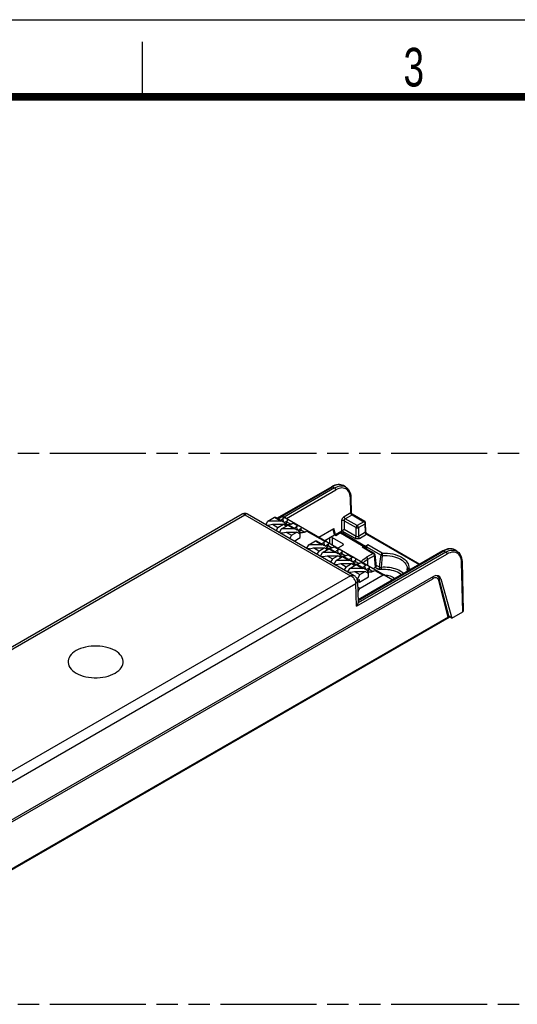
# Model space of a CAD drawing. Header units: millimetres. Extents: x 0 to 210, y 0 to 297.
# Tile 22 of 23: x 94 to 139, y 208 to 297. Entities that reach past the tile are written whole.
import ezdxf

# ---------------------------------------------------------------- set-up
doc = ezdxf.new("R2010")
doc.units = ezdxf.units.MM
doc.header["$LTSCALE"] = 19.36
doc.linetypes.add('PHANTOM', pattern=[0.8, 0.45, -0.05, 0.1, -0.05, 0.1, -0.05])
doc.layers.get('0').update_dxf_attribs({"linetype": 'CONTINUOUS'})
doc.layers.add('DEFAULT_3', color=7, linetype='PHANTOM')
doc.styles.add('TEXTSTYLE_2', font='txt', dxfattribs={"width": 0.75})

msp = doc.modelspace()

# ---------------------------------------------------------------- linework, layer by layer
at = {"color": 2, "linetype": 'Continuous'}
for p, q in [((0, 297), (210, 297)), ((105, 290), (105, 295))]:
    msp.add_line(p, q, dxfattribs=at)
at = {"color": 7, "linetype": 'Continuous'}
for p, q in [((122.172, 254.6361), (117.228, 251.7818)), ((122.3196, 254.7126), (122.172, 254.6361)), ((123.4309, 254.6216), (123.2422, 254.7305)), ((123.9044, 253.6665), (123.9471, 252.2555)), ((114.0335, 252.1462), (77.2908, 230.933)), ((124.2205, 246.5536), (114.5336, 252.1462)), ((117.3145, 251.7318), (117.6423, 251.9211)), ((117.7673, 251.9335), (127.7194, 246.1877)), ((123.9493, 252.2342), (123.9471, 252.2559)), ((123.9856, 252.16), (123.969, 252.1823)), ((125.1677, 251.4691), (124.0216, 252.1308)), ((116.1928, 251.1882), (116.3745, 251.5157)), ((116.2498, 251.1553), (116.4529, 251.1553)), ((116.3035, 251.1243), (116.7988, 251.2271)), ((116.3745, 251.5157), (116.9731, 251.8613)), ((117.5716, 251.5157), (116.3745, 251.5157)), ((116.7988, 251.2271), (117.7837, 251.2271)), ((116.7988, 251.2271), (117.2913, 250.9428)), ((117.0731, 251.8712), (117.8107, 251.4454)), ((117.2913, 250.9428), (117.7837, 251.2271)), ((117.612, 250.8013), (118.2105, 251.1469)), ((117.8544, 251.7986), (117.7332, 251.7286)), ((117.9837, 251.0976), (117.7837, 251.2271)), ((118.1724, 251.5535), (117.8887, 251.3898)), ((117.8946, 251.1553), (118.0544, 251.1553)), ((117.9837, 251.0976), (118.0691, 251.1469)), ((118.0544, 251.1553), (117.9878, 251.2755)), ((118.0184, 251.2202), (118.1395, 251.4299)), ((118.0996, 251.1627), (118.048, 251.167)), ((118.0691, 251.1469), (118.0544, 251.1553)), ((118.0691, 251.0652), (118.0691, 251.1469)), ((118.1395, 251.4299), (118.4867, 251.2294)), ((118.1724, 251.5535), (118.1802, 251.6464)), ((118.1802, 251.6464), (118.1842, 251.6927)), ((118.3105, 251.1568), (119.0481, 250.7309)), ((118.5464, 251.2591), (118.6676, 251.3291)), ((119.0919, 251.0842), (118.9706, 251.0142)), ((123.0834, 250.6329), (123.0825, 251.5484)), ((125.2662, 250.5638), (125.2426, 251.3438)), ((117.2913, 250.9428), (117.123, 250.6512)), ((117.4303, 250.4738), (117.612, 250.8013)), ((117.4873, 250.4409), (117.6903, 250.4409)), ((117.5409, 250.4099), (118.0362, 250.5127)), ((118.809, 250.8013), (117.612, 250.8013)), ((118.0362, 250.5127), (119.0212, 250.5127)), ((118.0362, 250.5127), (118.5287, 250.2283)), ((118.5287, 250.2283), (118.3604, 249.9368)), ((118.5287, 250.2283), (119.0212, 250.5127)), ((119.2212, 250.3832), (119.0212, 250.5127)), ((119.4099, 250.8391), (119.1262, 250.6753)), ((119.132, 250.4409), (119.2919, 250.4409)), ((119.2212, 250.3832), (119.3065, 250.4325)), ((119.2919, 250.4409), (119.2252, 250.561)), ((119.2559, 250.5058), (119.377, 250.7155)), ((119.337, 250.4483), (119.2854, 250.4525)), ((119.3065, 250.4325), (119.2919, 250.4409)), ((119.3065, 250.0242), (119.3065, 250.4325)), ((119.377, 250.7155), (119.7241, 250.515)), ((119.4099, 250.8391), (119.4176, 250.9314)), ((119.4176, 250.9314), (119.4217, 250.9783)), ((119.7838, 250.5447), (119.905, 250.6147)), ((121.0121, 250.0601), (122.3513, 250.8334)), ((121.5316, 249.7602), (122.4307, 250.2793)), ((122.4305, 250.2792), (122.2867, 250.7961)), ((122.5027, 250.2977), (122.3513, 250.8334)), ((122.4305, 250.2792), (122.5416, 250.2154)), ((122.4984, 250.2402), (122.813, 250.4218)), ((122.5027, 250.2977), (123.0834, 250.6329)), ((122.5027, 250.2977), (122.5155, 250.25)), ((122.8482, 250.4379), (122.813, 250.4218)), ((122.956, 250.4476), (122.9548, 250.5587)), ((122.9548, 250.5587), (125.231, 249.2445)), ((125.024, 249.2242), (122.9587, 250.4144)), ((123.0337, 250.4218), (122.9991, 250.4377)), ((123.0337, 250.4218), (125.0982, 249.2299)), ((123.0838, 250.6332), (124.2636, 249.9521)), ((125.2673, 250.5498), (125.2662, 250.5638)), ((130.149, 247.5904), (125.407, 250.3282)), ((118.7578, 249.7074), (119.3065, 250.0242)), ((119.9051, 249.045), (120.0869, 249.3725)), ((120.0869, 249.3725), (120.6854, 249.718)), ((121.2839, 249.3725), (120.0869, 249.3725)), ((120.7854, 249.7279), (121.523, 249.3021)), ((121.5668, 249.6553), (121.4455, 249.5853)), ((121.8848, 249.4103), (121.6011, 249.2465)), ((121.7308, 249.0769), (121.8518, 249.2866)), ((121.8518, 249.2866), (122.199, 249.0862)), ((121.8848, 249.4103), (121.8925, 249.5026)), ((121.8925, 249.5026), (121.8966, 249.5495)), ((122.2116, 250.0303), (123.2039, 249.4574)), ((123.2039, 249.3349), (122.7361, 249.0648)), ((125.0239, 249.2241), (124.9288, 249.1692)), ((125.0829, 249.2358), (125.0982, 249.2299)), ((125.441, 249.3657), (125.231, 249.2445)), ((125.231, 249.2445), (125.2393, 249.0407)), ((120.1652, 249.0121), (119.9622, 249.0121)), ((120.0158, 248.9811), (120.5111, 249.0838)), ((120.5111, 249.0838), (121.4961, 249.0838)), ((121.0036, 248.7995), (120.5111, 249.0838)), ((121.0036, 248.7995), (120.8353, 248.508)), ((121.0036, 248.7995), (121.4961, 249.0838)), ((121.1426, 248.3306), (121.3243, 248.6581)), ((121.2533, 248.2667), (121.7486, 248.3694)), ((121.3243, 248.6581), (121.9228, 249.0036)), ((122.5214, 248.6581), (121.3243, 248.6581)), ((121.6961, 248.9543), (121.4961, 249.0838)), ((121.7668, 249.0121), (121.6069, 249.0121)), ((121.6961, 248.9543), (121.7814, 249.0036)), ((121.7668, 249.0121), (121.7001, 249.1322)), ((121.7486, 248.3694), (122.7335, 248.3694)), ((121.7486, 248.3694), (122.241, 248.0851)), ((121.8119, 249.0195), (121.7603, 249.0237)), ((121.7814, 249.0036), (121.7668, 249.0121)), ((121.7814, 249.0036), (121.7814, 248.922)), ((122.0228, 249.0135), (122.7604, 248.5877)), ((122.241, 248.0851), (122.7335, 248.3694)), ((122.2587, 249.1159), (122.3799, 249.1859)), ((122.8042, 248.9409), (122.683, 248.8709)), ((122.9335, 248.2399), (122.7335, 248.3694)), ((123.1222, 248.6959), (122.8385, 248.5321)), ((123.0042, 248.2976), (122.9375, 248.4178)), ((122.9682, 248.3625), (123.0893, 248.5722)), ((123.0893, 248.5722), (123.4365, 248.3717)), ((123.1222, 248.6959), (123.13, 248.7887)), ((123.13, 248.7887), (123.134, 248.8351)), ((123.4961, 248.4014), (123.6174, 248.4714)), ((132.2624, 248.8106), (124.5559, 244.3613)), ((125.0049, 249.176), (126.0129, 248.5941)), ((125.1319, 249.1586), (125.1332, 249.102)), ((125.3388, 249.191), (125.3301, 248.9883)), ((126.0871, 248.4795), (126.1967, 247.4109)), ((132.41, 248.8871), (132.2624, 248.8106)), ((133.5192, 248.7972), (133.3306, 248.9061)), ((121.1996, 248.2976), (121.4027, 248.2976)), ((122.241, 248.0851), (122.0727, 247.7936)), ((122.38, 247.6161), (122.5617, 247.9436)), ((122.437, 247.5832), (122.6401, 247.5832)), ((122.4907, 247.5522), (122.986, 247.655)), ((122.5617, 247.9436), (123.1603, 248.2892)), ((123.7588, 247.9436), (122.5617, 247.9436)), ((122.8443, 248.2976), (123.0042, 248.2976)), ((122.9335, 248.2399), (123.0189, 248.2892)), ((122.986, 247.655), (123.9709, 247.655)), ((122.986, 247.655), (123.4785, 247.3707)), ((123.0493, 248.305), (122.9978, 248.3093)), ((123.0189, 248.2892), (123.0042, 248.2976)), ((123.0189, 248.2075), (123.0189, 248.2892)), ((123.2603, 248.2991), (123.9979, 247.8733)), ((123.4785, 247.3707), (123.9709, 247.655)), ((123.7992, 247.2292), (124.3977, 247.5748)), ((124.0416, 248.2265), (123.9204, 248.1565)), ((124.1709, 247.5255), (123.9709, 247.655)), ((124.3596, 247.9814), (124.076, 247.8176)), ((124.0818, 247.5832), (124.2416, 247.5832)), ((124.1709, 247.5255), (124.2563, 247.5748)), ((124.2416, 247.5832), (124.175, 247.7034)), ((124.2057, 247.6481), (124.3267, 247.8578)), ((124.2868, 247.5906), (124.2352, 247.5949)), ((124.2563, 247.5748), (124.2416, 247.5832)), ((124.2563, 247.4931), (124.2563, 247.5748)), ((124.3267, 247.8578), (124.6739, 247.6573)), ((124.3596, 247.9814), (124.3673, 248.0737)), ((124.3673, 248.0737), (124.3714, 248.1206)), ((124.4977, 247.5847), (125.2353, 247.1588)), ((124.7336, 247.687), (124.8548, 247.757)), ((125.2791, 247.5121), (125.1579, 247.4421)), ((133.9881, 247.8442), (134.1042, 243.3363)), ((123.4785, 247.3707), (123.3102, 247.0791)), ((123.6175, 246.9017), (123.7992, 247.2292)), ((123.6745, 246.8688), (123.8775, 246.8688)), ((123.7282, 246.8378), (124.2235, 246.9405)), ((124.9962, 247.2292), (123.7992, 247.2292)), ((124.2235, 246.9405), (125.2084, 246.9406)), ((124.2235, 246.9405), (124.7159, 246.6562)), ((124.7159, 246.6562), (124.5038, 246.2888)), ((124.7159, 246.6562), (125.2084, 246.9406)), ((126.8347, 246.6139), (124.7468, 245.4085)), ((125.4084, 246.8111), (125.2084, 246.9406)), ((125.5971, 247.267), (125.3134, 247.1032)), ((125.3192, 246.8688), (125.4791, 246.8688)), ((125.4084, 246.8111), (125.4937, 246.8603)), ((125.4791, 246.8688), (125.4124, 246.9889)), ((125.4431, 246.9337), (125.5642, 247.1434)), ((125.5242, 246.8762), (125.4726, 246.8804)), ((125.4937, 246.8603), (125.4791, 246.8688)), ((125.4937, 246.4521), (125.4937, 246.8603)), ((125.5642, 247.1434), (125.9113, 246.9429)), ((125.5971, 247.267), (125.6048, 247.3593)), ((125.6048, 247.3593), (125.6089, 247.4062)), ((125.9345, 247.2182), (126.1527, 247.3442)), ((125.971, 246.9726), (126.0923, 247.0426)), ((126.9557, 246.6286), (126.9779, 246.6287)), ((129.0125, 247.0991), (129.0076, 246.9315)), ((129.0184, 247.1691), (129.0187, 247.1801)), ((131.3887, 246.4835), (80.6299, 217.178)), ((124.5038, 246.2888), (124.4454, 246.3225)), ((124.5038, 246.2888), (124.5038, 246.2072)), ((124.5117, 246.0774), (124.5623, 244.1127)), ((124.5131, 246.0793), (124.6806, 245.9826)), ((124.5603, 246.1599), (124.5745, 246.1663)), ((124.5745, 246.1663), (124.6806, 246.2276)), ((124.6806, 245.9826), (125.4937, 246.4521)), ((124.6806, 245.9826), (124.6806, 246.2276)), ((131.8061, 246.4913), (131.8554, 246.4252)), ((131.8554, 246.4252), (131.896, 246.3472)), ((131.896, 246.3472), (131.9263, 246.2579)), ((132.8312, 242.7848), (131.9263, 246.2579)), ((132.0781, 246.2689), (133.0704, 242.7023)), ((124.5807, 245.1783), (124.5389, 245.0218)), ((124.5623, 244.1127), (124.5624, 244.1098)), ((133.0704, 242.7023), (134.0603, 243.2738)), ((132.8297, 242.7832), (79.0957, 211.76)), ((132.7891, 242.7936), (132.7371, 242.8125)), ((133.0704, 242.7023), (132.8142, 242.8502)), ((132.8312, 242.7847), (132.8307, 242.7837))]:
    msp.add_line(p, q, dxfattribs=at)
at = {"color": 9, "linetype": 'Continuous'}
for p, q in [((117.2719, 251.7564), (122.247, 254.6287)), ((122.247, 254.6287), (122.4241, 254.5264)), ((122.4241, 254.5264), (117.8501, 251.8856)), ((118.0604, 251.7643), (122.5303, 254.3449)), ((123.8606, 253.6027), (123.8471, 253.7671)), ((123.9009, 252.2658), (123.8606, 253.6027)), ((77.6414, 230.9321), (114.2835, 252.0873)), ((114.2835, 252.0873), (123.87, 246.5527)), ((117.6423, 251.9211), (117.8544, 251.7986)), ((123.9009, 252.2658), (123.2909, 251.9136)), ((123.397, 251.7321), (124.0107, 252.0864)), ((123.9021, 252.2469), (123.9009, 252.2658)), ((123.9527, 252.1367), (123.9425, 252.1499)), ((124.0107, 252.0864), (125.0927, 251.4617)), ((116.9731, 251.8613), (117.5716, 251.5157)), ((117.8374, 251.4277), (117.7332, 251.7286)), ((118.2105, 251.1469), (118.809, 250.8013)), ((118.6676, 251.3291), (119.0919, 251.0842)), ((119.0749, 250.7133), (118.9706, 251.0142)), ((123.2946, 251.5484), (123.2946, 250.7548)), ((123.2946, 251.5484), (124.3729, 250.9258)), ((124.479, 251.1074), (123.397, 251.7321)), ((125.0927, 251.4617), (124.479, 251.1074)), ((124.585, 250.9258), (125.1987, 251.2801)), ((125.1677, 251.4691), (125.1676, 251.4692)), ((125.1964, 251.3051), (125.1987, 251.2801)), ((125.2223, 250.5002), (125.1987, 251.2801)), ((119.905, 250.6147), (121.5668, 249.6553)), ((122.5423, 250.2148), (122.888, 250.4144)), ((124.3729, 250.1323), (123.2946, 250.7548)), ((124.3729, 250.1323), (124.3729, 250.9258)), ((124.585, 250.9258), (124.585, 250.1323)), ((125.2223, 250.5002), (124.585, 250.1323)), ((124.6911, 249.9507), (125.332, 250.3207)), ((125.332, 250.3207), (130.105, 247.5651)), ((120.6854, 249.718), (121.2839, 249.3725)), ((121.5498, 249.2844), (121.4455, 249.5853)), ((121.9994, 249.4901), (121.9994, 250.0303)), ((122.2116, 250.0303), (122.2116, 249.3676)), ((123.2065, 249.335), (123.2039, 249.4574)), ((126.7485, 248.6109), (125.441, 249.3657)), ((121.9228, 249.0036), (122.5214, 248.6581)), ((122.3799, 249.1859), (122.8042, 248.9409)), ((122.7872, 248.57), (122.683, 248.8709)), ((123.6174, 248.4714), (124.0416, 248.2265)), ((124.4191, 243.7836), (132.6206, 248.5187)), ((124.5572, 244.3113), (132.3374, 248.8032)), ((132.5145, 248.7009), (124.5624, 244.1098)), ((124.9288, 249.1692), (125.9379, 248.5866)), ((125.9379, 248.5866), (125.3273, 248.2341)), ((125.3388, 249.191), (126.6428, 248.4381)), ((125.4333, 248.0526), (126.0439, 248.4051)), ((126.0129, 248.5941), (126.0129, 248.5941)), ((126.0416, 248.43), (126.0439, 248.4051)), ((126.1527, 247.3442), (126.0439, 248.4051)), ((126.6008, 248.0813), (126.6428, 248.4381)), ((126.7598, 248.4043), (126.7204, 248.0453)), ((132.3374, 248.8032), (132.5145, 248.7009)), ((123.1603, 248.2892), (123.7588, 247.9436)), ((124.0247, 247.8556), (123.9204, 248.1565)), ((124.3977, 247.5748), (124.9962, 247.2292)), ((124.8548, 247.757), (125.2791, 247.5121)), ((125.0399, 247.7347), (125.0662, 247.7667)), ((125.2621, 247.1412), (125.1579, 247.4421)), ((125.4415, 247.5097), (125.4333, 248.0526)), ((126.5154, 247.3342), (126.185, 247.5249)), ((126.5154, 247.3342), (126.6008, 248.0813)), ((126.7204, 248.0453), (126.643, 247.3182)), ((133.9442, 247.7805), (133.9315, 247.9444)), ((134.0603, 243.2738), (133.9442, 247.7805)), ((123.87, 246.5527), (87.2278, 225.3975)), ((126.0923, 247.0426), (126.8347, 246.6139)), ((126.1229, 247.327), (126.4098, 247.1613)), ((129.0162, 247.1269), (129.0137, 247.1143)), ((129.0568, 247.0445), (129.0542, 246.9584)), ((129.0568, 247.0445), (129.0603, 247.0687)), ((129.0568, 247.0445), (129.13, 247.0022)), ((129.0603, 247.0687), (129.0672, 247.0939)), ((129.3325, 247.1191), (129.1624, 247.2173)), ((80.6782, 217.0465), (131.3315, 246.291)), ((87.5814, 224.6275), (124.3654, 245.8647)), ((124.4191, 243.7836), (124.3654, 245.8647)), ((124.5038, 246.2072), (124.4898, 246.2152)), ((132.7371, 242.8125), (131.8742, 246.1245)), ((131.876, 246.3856), (132.0781, 246.2689)), ((131.9264, 246.2577), (131.9263, 246.2579)), ((124.7468, 245.4085), (124.5257, 245.5361)), ((124.5342, 245.2051), (124.5807, 245.1783)), ((132.7371, 242.8125), (79.2072, 211.9072))]:
    msp.add_line(p, q, dxfattribs=at)
at = {"color": 7, "linetype": 'Continuous', "const_width": 0.7}
msp.add_lwpolyline([(7, 290), (203, 290)], dxfattribs=at)
at = {"color": 9, "linetype": 'Continuous'}
for points in [[(122.172, 254.6361), (122.1872, 254.6419), (122.2056, 254.6429), (122.2258, 254.6385), (122.247, 254.6287)], [(123.2423, 254.7305), (123.117, 254.7863), (122.9895, 254.8153), (122.8527, 254.822), (122.7082, 254.8064), (122.5578, 254.7686), (122.4035, 254.7091), (122.247, 254.6287)], [(122.4241, 254.5264), (122.5809, 254.6067), (122.7359, 254.6658), (122.8875, 254.7029), (123.0336, 254.7176), (123.1725, 254.7096)], [(123.1725, 254.7096), (123.3024, 254.6792), (123.4308, 254.6216)], [(122.4241, 254.5264), (122.4444, 254.5125), (122.4638, 254.4947), (122.4816, 254.4738), (122.4974, 254.4503), (122.5108, 254.4245), (122.5211, 254.3976), (122.5277, 254.3707), (122.5302, 254.3449)], [(123.8471, 253.7671), (123.8181, 253.9175), (123.7733, 254.0548), (123.7137, 254.1767), (123.6398, 254.2818), (123.5528, 254.3691), (123.4536, 254.4372), (123.3435, 254.4858), (123.2236, 254.514), (123.0954, 254.5216), (122.9603, 254.5082), (122.82, 254.4742), (122.677, 254.4198), (122.5303, 254.3449)], [(123.8605, 253.6029), (123.879, 253.6162), (123.8928, 253.6312), (123.9013, 253.6471), (123.9044, 253.6637), (123.9044, 253.6665)], [(114.2835, 252.0873), (114.2379, 252.1204), (114.1927, 252.1446), (114.149, 252.1596), (114.1076, 252.1649), (114.069, 252.1606), (114.0335, 252.1462)], [(114.5336, 252.1462), (114.4979, 252.1606), (114.4595, 252.1649), (114.4182, 252.1596), (114.3746, 252.1447), (114.3294, 252.1205), (114.2836, 252.0873)], [(123.0825, 251.5484), (123.0852, 251.5891), (123.0927, 251.6305), (123.1052, 251.6732), (123.1222, 251.7157), (123.1433, 251.7569), (123.168, 251.796), (123.1959, 251.832), (123.226, 251.8642), (123.2576, 251.8912), (123.2909, 251.9136)], [(123.2909, 251.9136), (123.2933, 251.8887), (123.2995, 251.8625), (123.3094, 251.8359), (123.3226, 251.8101), (123.3386, 251.786), (123.3568, 251.7644), (123.3765, 251.7462), (123.397, 251.7321)], [(123.901, 252.2658), (123.9125, 252.2717), (123.9223, 252.2754), (123.9305, 252.2765), (123.9369, 252.2755), (123.9413, 252.2728), (123.9445, 252.2682), (123.9465, 252.2618), (123.9471, 252.256)], [(123.9425, 252.1499), (123.9312, 252.1688), (123.9212, 252.1883), (123.9126, 252.2079), (123.906, 252.2274), (123.9021, 252.2469)], [(123.9748, 252.1129), (123.9635, 252.1243), (123.9527, 252.1367)], [(124.0107, 252.0864), (123.9985, 252.0938), (123.9865, 252.1027), (123.9748, 252.1129)], [(124.0221, 252.1305), (124.0264, 252.1277), (124.0312, 252.123), (124.0339, 252.1182), (124.0344, 252.1131), (124.0327, 252.1071), (124.0283, 252.1006), (124.0209, 252.0937), (124.0106, 252.0864)], [(123.2946, 251.5484), (123.2718, 251.5588), (123.2459, 251.5665), (123.2178, 251.5713), (123.1885, 251.5729), (123.1592, 251.5713), (123.1311, 251.5665), (123.1052, 251.5588), (123.0825, 251.5484)], [(123.397, 251.7321), (123.3762, 251.7176), (123.3565, 251.699), (123.3387, 251.677), (123.3233, 251.6527), (123.3109, 251.6269), (123.3017, 251.6003), (123.2962, 251.5738), (123.2946, 251.5484)], [(124.479, 251.1074), (124.4585, 251.0933), (124.4388, 251.0751), (124.4206, 251.0535), (124.4046, 251.0293), (124.3914, 251.0035), (124.3815, 250.977), (124.3753, 250.9508), (124.3729, 250.9258)], [(124.585, 250.9258), (124.5827, 250.9508), (124.5764, 250.977), (124.5665, 251.0035), (124.5533, 251.0293), (124.5373, 251.0535), (124.5191, 251.0751), (124.4994, 251.0933), (124.479, 251.1074)], [(125.1676, 251.4692), (125.151, 251.4752), (125.1328, 251.4758), (125.1131, 251.4712), (125.0927, 251.4617)], [(125.0927, 251.4617), (125.1131, 251.4476), (125.1328, 251.4294)], [(125.1328, 251.4294), (125.151, 251.4078), (125.167, 251.3837), (125.1802, 251.3578)], [(125.1802, 251.3578), (125.1901, 251.3313), (125.1964, 251.3051)], [(125.1987, 251.2801), (125.2174, 251.2936), (125.2312, 251.3089), (125.2398, 251.3253), (125.2426, 251.3438)], [(122.8131, 250.4218), (122.8198, 250.4251), (122.8348, 250.4286), (122.8515, 250.428), (122.8694, 250.4232), (122.888, 250.4144)], [(122.9587, 250.4144), (122.9479, 250.4191), (122.9362, 250.4219), (122.9234, 250.4228), (122.9105, 250.4219), (122.8989, 250.4191), (122.888, 250.4144)], [(122.9587, 250.4144), (122.9793, 250.4239), (122.999, 250.4285), (123.017, 250.4279), (123.0337, 250.4218)], [(124.2669, 249.9507), (124.2873, 249.9648), (124.307, 249.983), (124.3252, 250.0046), (124.3412, 250.0287), (124.3544, 250.0546), (124.3643, 250.0811), (124.3706, 250.1073), (124.3729, 250.1323)], [(124.3729, 250.9258), (124.3956, 250.9154), (124.4216, 250.9077), (124.4497, 250.903), (124.479, 250.9014), (124.5082, 250.903), (124.5364, 250.9077), (124.5623, 250.9154), (124.585, 250.9258)], [(124.3729, 250.1323), (124.3957, 250.1211), (124.4216, 250.1128), (124.4497, 250.1077), (124.479, 250.106), (124.5082, 250.1077), (124.5364, 250.1128), (124.5623, 250.1211), (124.585, 250.1323)], [(124.585, 250.1323), (124.5874, 250.1073), (124.5936, 250.0811), (124.6035, 250.0546), (124.6167, 250.0287), (124.6327, 250.0046), (124.6509, 249.983), (124.6706, 249.9648), (124.6911, 249.9507)], [(125.2223, 250.5002), (125.241, 250.5137), (125.2548, 250.5289), (125.2633, 250.5454), (125.2662, 250.5638)], [(125.332, 250.3207), (125.3115, 250.3348), (125.2916, 250.3529), (125.273, 250.3742), (125.2566, 250.3981), (125.2429, 250.4236), (125.2323, 250.4498), (125.2254, 250.4757), (125.2223, 250.5002)], [(125.332, 250.3207), (125.3523, 250.3302), (125.3717, 250.3347), (125.3894, 250.3344), (125.4052, 250.3291), (125.407, 250.3282)], [(124.6911, 249.9507), (124.6546, 249.9328), (124.6149, 249.9188), (124.5714, 249.9084), (124.5257, 249.9021), (124.479, 249.9), (124.4322, 249.9021), (124.3868, 249.9083), (124.3431, 249.9188), (124.3021, 249.9333), (124.2636, 249.9521)], [(126.0129, 248.5941), (126.0092, 248.596), (125.9936, 248.6006), (125.9761, 248.6005), (125.9573, 248.5958), (125.9379, 248.5866)], [(125.9379, 248.5866), (125.9584, 248.5725), (125.9781, 248.5543)], [(125.9781, 248.5543), (125.9962, 248.5328), (126.0122, 248.5086), (126.0254, 248.4828)], [(126.0254, 248.4828), (126.0354, 248.4563), (126.0416, 248.43)], [(126.0439, 248.4051), (126.0625, 248.4204), (126.0762, 248.4374), (126.0846, 248.4554), (126.0874, 248.4738), (126.0871, 248.4795)], [(126.7485, 248.6109), (126.7289, 248.5975), (126.71, 248.5804), (126.6924, 248.5601), (126.6768, 248.5373), (126.6636, 248.5129), (126.6533, 248.4876), (126.6463, 248.4624), (126.6428, 248.4381)], [(126.6428, 248.4381), (126.659, 248.4289), (126.677, 248.421), (126.6965, 248.4144), (126.7171, 248.4094), (126.7384, 248.406), (126.7598, 248.4043)], [(126.7485, 248.6109), (126.9926, 248.6138), (127.2328, 248.6019), (127.4705, 248.5749), (127.7016, 248.5334), (127.9235, 248.4778), (128.1338, 248.4089), (128.3299, 248.3273), (128.5097, 248.2341), (128.6711, 248.1302), (128.8125, 248.0171), (128.9318, 247.8957), (129.0282, 247.7676), (129.1, 247.6341), (129.1468, 247.4969), (129.1675, 247.3582), (129.1624, 247.2173)], [(126.7485, 248.6109), (126.7506, 248.592), (126.7528, 248.5691), (126.7547, 248.5432), (126.7564, 248.5153), (126.7578, 248.4863), (126.7589, 248.4575), (126.7595, 248.4298), (126.7598, 248.4043)], [(126.7598, 248.4043), (126.9857, 248.4071), (127.2108, 248.3959), (127.4325, 248.3708), (127.6483, 248.3322), (127.8557, 248.2803), (128.0522, 248.2159), (128.2356, 248.1397), (128.4037, 248.0526)], [(132.2624, 248.8106), (132.2777, 248.8164), (132.2961, 248.8174), (132.3162, 248.8129), (132.3374, 248.8032)], [(133.3306, 248.9061), (133.2059, 248.9616), (133.0788, 248.9903), (132.9424, 248.9968), (132.7982, 248.981), (132.648, 248.9431), (132.4938, 248.8836), (132.3374, 248.8032)], [(132.5145, 248.7009), (132.6712, 248.7812), (132.8261, 248.8403), (132.9774, 248.8776), (133.1233, 248.8924), (133.2618, 248.8847)], [(132.5145, 248.7009), (132.5348, 248.6869), (132.5543, 248.669), (132.5721, 248.648), (132.5879, 248.6245), (132.6014, 248.5986), (132.6116, 248.5715), (132.6181, 248.5446), (132.6206, 248.5187)], [(133.9315, 247.9444), (133.9032, 248.0943), (133.8591, 248.2312), (133.8002, 248.3528), (133.727, 248.4574), (133.6407, 248.5443), (133.542, 248.6122), (133.4324, 248.6605), (133.3129, 248.6884), (133.1851, 248.6958), (133.0503, 248.6822), (132.9102, 248.6481), (132.7673, 248.5936), (132.6206, 248.5187)], [(133.2618, 248.8847), (133.3913, 248.8545), (133.5192, 248.7973)], [(124.8615, 247.8377), (124.9118, 247.9032), (125.0299, 248.0219), (125.1682, 248.1319), (125.3273, 248.2341)], [(125.0662, 247.7667), (125.1721, 247.8688), (125.2949, 247.9644), (125.4333, 248.0526)], [(125.4333, 248.0526), (125.431, 248.0775), (125.4247, 248.1037), (125.4148, 248.1303), (125.4016, 248.1561), (125.3856, 248.1802), (125.3675, 248.2018), (125.3478, 248.22), (125.3273, 248.2341)], [(128.4037, 248.0526), (128.5546, 247.9555), (128.6866, 247.8496), (128.7982, 247.7362), (128.888, 247.6165), (128.955, 247.4919), (128.9984, 247.3639), (129.0178, 247.2339), (129.0187, 247.1801)], [(133.9442, 247.7806), (133.9627, 247.794), (133.9764, 247.809), (133.9849, 247.825), (133.9881, 247.8416), (133.9881, 247.8442)], [(123.8699, 246.5527), (123.9341, 246.5749), (123.9972, 246.5886), (124.0583, 246.5935), (124.1163, 246.5894), (124.17, 246.5764), (124.2205, 246.5536)], [(124.3654, 245.8647), (124.3606, 245.9299), (124.3475, 245.9974), (124.3263, 246.066), (124.2974, 246.1345), (124.2618, 246.2012), (124.2197, 246.2658), (124.1714, 246.3277), (124.1178, 246.3853), (124.0598, 246.4375), (123.9984, 246.4833), (123.9349, 246.522), (123.8699, 246.5527)], [(126.5154, 247.3342), (126.5119, 247.3097), (126.5048, 247.2844), (126.4945, 247.2592), (126.4814, 247.2349), (126.4658, 247.2122), (126.4483, 247.192), (126.4293, 247.1748), (126.4097, 247.1613)], [(126.6628, 247.1121), (126.6163, 247.1106), (126.5709, 247.1131), (126.5263, 247.1197), (126.4839, 247.13), (126.4452, 247.1439), (126.4098, 247.1613)], [(126.5154, 247.3342), (126.5328, 247.3266), (126.5525, 247.3207), (126.5739, 247.3169), (126.5964, 247.3152), (126.6198, 247.3156), (126.643, 247.3182)], [(126.6429, 247.3182), (126.6433, 247.2927), (126.6445, 247.2651), (126.6464, 247.2362), (126.6488, 247.2074), (126.6518, 247.1795), (126.6553, 247.1537), (126.659, 247.1309), (126.6628, 247.1121)], [(128.3876, 246.9775), (128.2467, 247.0517), (128.0946, 247.1182), (127.9325, 247.1763), (127.762, 247.2255), (127.5843, 247.2656), (127.401, 247.296), (127.2137, 247.3167), (127.0239, 247.3273), (126.8331, 247.3278), (126.643, 247.3182)], [(128.5036, 246.6405), (128.4131, 246.7118), (128.2815, 246.7959), (128.1358, 246.8719), (127.9775, 246.9389), (127.8081, 246.9963), (127.6294, 247.0434), (127.4433, 247.0799), (127.2515, 247.1051), (127.0562, 247.1191), (126.8603, 247.1213), (126.6628, 247.1121)], [(128.6937, 246.7502), (128.6312, 246.8083), (128.5161, 246.8962), (128.3876, 246.9775)], [(129.0568, 247.0445), (129.0427, 247.0527), (129.031, 247.0619), (129.0221, 247.0717), (129.016, 247.082), (129.0128, 247.0927), (129.0125, 247.099)], [(129.1624, 247.2173), (129.1336, 247.2162), (129.1058, 247.2106), (129.0801, 247.2007), (129.0576, 247.1867), (129.039, 247.1693), (129.025, 247.1491), (129.0162, 247.1269)], [(129.0672, 247.0939), (129.0775, 247.1191), (129.0907, 247.1436), (129.1063, 247.1664), (129.1239, 247.1867), (129.1428, 247.2038), (129.1624, 247.2173)], [(124.3654, 245.8647), (124.4165, 245.9002), (124.4575, 245.9398), (124.4875, 245.9825), (124.5057, 246.0272), (124.5117, 246.0769)], [(131.2921, 246.4277), (131.3071, 246.398), (131.3205, 246.3617), (131.3288, 246.3255), (131.3314, 246.291)], [(131.8187, 246.2489), (131.7781, 246.2958), (131.7299, 246.3315), (131.6748, 246.3553), (131.6138, 246.3671), (131.5478, 246.3664), (131.478, 246.3535), (131.4061, 246.3283), (131.3315, 246.291)], [(131.8742, 246.1245), (131.8506, 246.1919), (131.8187, 246.2489)], [(131.8742, 246.1244), (131.898, 246.1494), (131.9155, 246.1763), (131.9261, 246.2041), (131.9296, 246.2321), (131.9264, 246.2577)]]:
    msp.add_lwpolyline(points, dxfattribs=at)
at = {"color": 7, "linetype": 'Continuous'}
for points in [[(123.2426, 254.7303), (123.1282, 254.7842), (123.0111, 254.8178), (122.8848, 254.8341), (122.7511, 254.8321), (122.6108, 254.8111), (122.4661, 254.771), (122.3196, 254.7126)], [(123.4313, 254.6214), (123.5207, 254.5612), (123.6127, 254.4778), (123.6944, 254.3779), (123.7642, 254.2624), (123.8211, 254.1316), (123.8639, 253.9874), (123.8917, 253.8321), (123.9044, 253.6665)], [(114.5335, 252.1462), (114.4882, 252.1694), (114.4155, 252.1955), (114.3396, 252.2101), (114.2623, 252.2128), (114.1855, 252.2035), (114.1108, 252.1824), (114.0335, 252.1462)], [(117.6423, 251.9211), (117.6656, 251.9327), (117.688, 251.9405), (117.7099, 251.9446), (117.7307, 251.9448), (117.7497, 251.941), (117.7673, 251.9335)], [(123.969, 252.1823), (123.9567, 252.2073), (123.9493, 252.2342)], [(124.022, 252.1306), (124.0061, 252.1412), (123.9856, 252.16)], [(116.9731, 251.8613), (117.0015, 251.8742), (117.0276, 251.8802), (117.0518, 251.879), (117.0731, 251.8712)], [(117.5841, 251.5762), (117.6004, 251.6087), (117.6345, 251.6523), (117.6787, 251.6921), (117.7332, 251.7286)], [(118.2616, 251.1694), (118.1809, 251.1628), (118.0996, 251.1627)], [(118.1395, 251.4299), (118.1669, 251.5329), (118.1724, 251.5535)], [(118.2105, 251.1469), (118.2389, 251.1598), (118.265, 251.1657), (118.2893, 251.1646), (118.3105, 251.1568)], [(118.4148, 251.2023), (118.3401, 251.1828), (118.2616, 251.1694)], [(118.5464, 251.2591), (118.4833, 251.2278), (118.4148, 251.2023)], [(118.8215, 250.8618), (118.8379, 250.8943), (118.8719, 250.9379), (118.9161, 250.9777), (118.9706, 251.0142)], [(125.2426, 251.3438), (125.2397, 251.3689), (125.2325, 251.3936), (125.2212, 251.4166), (125.2061, 251.4374), (125.1873, 251.4556), (125.1676, 251.4692)], [(119.7838, 250.5447), (119.7208, 250.5133), (119.6523, 250.4879), (119.5776, 250.4683), (119.499, 250.455), (119.4184, 250.4484), (119.337, 250.4483)], [(119.377, 250.7155), (119.4043, 250.8185), (119.4099, 250.8391)], [(122.9237, 250.4504), (122.885, 250.4472), (122.8482, 250.4379)], [(122.9991, 250.4377), (122.9624, 250.4471), (122.9237, 250.4504)], [(123.0834, 250.6331), (123.0997, 250.6421), (123.1186, 250.6527)], [(123.1186, 250.6527), (123.1626, 250.6778), (123.1854, 250.6909)], [(123.1854, 250.6909), (123.2749, 250.743), (123.2946, 250.7548)], [(125.3201, 250.4163), (125.3032, 250.4445), (125.289, 250.4735), (125.2783, 250.5018), (125.2711, 250.5278), (125.2673, 250.5498)], [(125.3584, 250.3678), (125.3388, 250.3904), (125.3201, 250.4163)], [(125.407, 250.3282), (125.3958, 250.3353), (125.3779, 250.3493), (125.3584, 250.3678)], [(120.6854, 249.718), (120.7138, 249.7309), (120.7399, 249.7369), (120.7642, 249.7358), (120.7854, 249.7279)], [(121.2964, 249.4329), (121.3128, 249.4655), (121.3468, 249.5091), (121.391, 249.5488), (121.4455, 249.5853)], [(121.8518, 249.2866), (121.8792, 249.3897), (121.8848, 249.4103)], [(125.0239, 249.2241), (125.045, 249.2333), (125.0645, 249.2372), (125.0829, 249.2358)], [(125.0982, 249.2299), (125.1127, 249.2177), (125.1229, 249.2017), (125.1292, 249.1821), (125.1319, 249.1586)], [(121.9739, 249.0262), (121.8932, 249.0195), (121.8119, 249.0195)], [(121.9228, 249.0036), (121.9512, 249.0165), (121.9774, 249.0225), (122.0016, 249.0214), (122.0228, 249.0135)], [(122.1272, 249.0591), (122.0524, 249.0395), (121.9739, 249.0262)], [(122.2587, 249.1159), (122.1957, 249.0845), (122.1272, 249.0591)], [(122.5338, 248.7185), (122.5502, 248.751), (122.5843, 248.7946), (122.6284, 248.8344), (122.683, 248.8709)], [(123.2113, 248.3117), (123.1307, 248.3051), (123.0493, 248.305)], [(123.0893, 248.5722), (123.1167, 248.6752), (123.1222, 248.6959)], [(123.3646, 248.3447), (123.2899, 248.3251), (123.2113, 248.3117)], [(123.4961, 248.4014), (123.4331, 248.3701), (123.3646, 248.3447)], [(126.0871, 248.4795), (126.0829, 248.5026), (126.075, 248.5251), (126.0636, 248.5461), (126.049, 248.565), (126.0313, 248.5815), (126.0129, 248.5941)], [(133.331, 248.9059), (133.2174, 248.9594), (133.1007, 248.9928), (132.9747, 249.009), (132.8412, 249.0069), (132.701, 248.9858), (132.5564, 248.9456), (132.41, 248.8871)], [(133.5195, 248.7971), (133.6089, 248.7368), (133.7004, 248.6537), (133.7815, 248.5541), (133.8506, 248.4389), (133.9069, 248.3084), (133.949, 248.1645), (133.9761, 248.0095), (133.9881, 247.8442)], [(123.1603, 248.2892), (123.1887, 248.3021), (123.2148, 248.308), (123.239, 248.3069), (123.2603, 248.2991)], [(123.7713, 248.0041), (123.7876, 248.0366), (123.8217, 248.0802), (123.8659, 248.12), (123.9204, 248.1565)], [(124.4488, 247.5973), (124.3681, 247.5907), (124.2868, 247.5906)], [(124.3267, 247.8578), (124.3541, 247.9608), (124.3596, 247.9814)], [(124.3977, 247.5748), (124.4261, 247.5877), (124.4523, 247.5936), (124.4765, 247.5925), (124.4977, 247.5847)], [(124.6021, 247.6302), (124.5273, 247.6107), (124.4488, 247.5973)], [(124.7336, 247.687), (124.6705, 247.6557), (124.6021, 247.6302)], [(125.0087, 247.2897), (125.0251, 247.3222), (125.0592, 247.3658), (125.1033, 247.4056), (125.1579, 247.4421)], [(124.5116, 246.0773), (124.5068, 246.1364), (124.4924, 246.2075), (124.4686, 246.2765), (124.4352, 246.3429), (124.3926, 246.4053), (124.3415, 246.4622), (124.2823, 246.5128), (124.2205, 246.5535)], [(125.971, 246.9726), (125.908, 246.9412), (125.8395, 246.9158), (125.7648, 246.8962), (125.6862, 246.8829), (125.6056, 246.8763), (125.5242, 246.8762)], [(125.5642, 247.1434), (125.5915, 247.2464), (125.5971, 247.267)], [(126.9597, 246.6263), (126.9422, 246.6339), (126.9231, 246.6376), (126.9024, 246.6374), (126.8805, 246.6334), (126.858, 246.6256), (126.8347, 246.6139)], [(126.9779, 246.6287), (127.1078, 246.6199), (127.2348, 246.6022), (127.3572, 246.5756), (127.4731, 246.5407), (127.58, 246.4982), (127.6787, 246.4479)], [(129.0125, 247.0991), (129.0126, 247.1018), (129.0127, 247.104), (129.0129, 247.1064), (129.0131, 247.1089), (129.0134, 247.1115)], [(129.0134, 247.1115), (129.015, 247.1252), (129.0162, 247.1362), (129.0171, 247.1472)], [(129.0171, 247.1472), (129.0178, 247.1581), (129.0184, 247.1691)], [(131.7038, 246.5773), (131.749, 246.5461), (131.8061, 246.4913)], [(124.5038, 246.2072), (124.5053, 246.1916), (124.5093, 246.1788), (124.5158, 246.1686), (124.5245, 246.1614)], [(124.5245, 246.1614), (124.5351, 246.1575), (124.5472, 246.1569), (124.5603, 246.1599)], [(127.6787, 246.4479), (127.7658, 246.3909), (127.8394, 246.3292), (127.8823, 246.2818)], [(124.7468, 245.4085), (124.7194, 245.3901), (124.6934, 245.3681), (124.6684, 245.3421), (124.6454, 245.313), (124.6247, 245.2814), (124.6067, 245.248), (124.5921, 245.2137), (124.5807, 245.1783)], [(124.4191, 243.7836), (124.455, 243.8317), (124.4854, 243.879), (124.5104, 243.9254), (124.5301, 243.9696), (124.545, 244.0111), (124.5551, 244.0489), (124.5608, 244.0818), (124.5624, 244.1098)], [(132.8307, 242.7837), (132.8289, 242.7834), (132.8214, 242.7845), (132.8079, 242.7878), (132.7891, 242.7936)], [(102.5234, 239.763), (102.3266, 239.8652), (102.1144, 239.954), (101.8856, 240.0298), (101.6444, 240.0915), (101.3936, 240.1379), (101.1365, 240.1689), (100.8768, 240.1841), (100.6163, 240.1835), (100.3564, 240.1671), (100.1008, 240.1354), (99.8532, 240.0884), (99.6157, 240.027), (99.3912, 239.9518), (99.1816, 239.8638), (98.9894, 239.7638), (98.816, 239.653), (98.6635, 239.5325), (98.5332, 239.4034), (98.4267, 239.2669), (98.3449, 239.1246), (98.2892, 238.9776), (98.2601, 238.8278), (98.2582, 238.6772), (98.2837, 238.5269), (98.3369, 238.3779), (98.417, 238.2323), (98.524, 238.0922), (98.6557, 237.9592), (98.8101, 237.8361), (98.9879, 237.7218)], [(98.9879, 237.7218), (99.1848, 237.6197), (99.3969, 237.5309), (99.6257, 237.455), (99.8669, 237.3933), (100.1178, 237.3469), (100.3749, 237.3159), (100.6345, 237.3008), (100.8951, 237.3013), (101.155, 237.3177), (101.4105, 237.3495), (101.6582, 237.3965), (101.8957, 237.4579), (102.1202, 237.5331), (102.3297, 237.6211), (102.522, 237.721), (102.6953, 237.8318), (102.8478, 237.9524), (102.9781, 238.0815), (103.0847, 238.2179), (103.1664, 238.3603), (103.2221, 238.5073), (103.2513, 238.6571), (103.2531, 238.8076), (103.2277, 238.9579), (103.1744, 239.107), (103.0943, 239.2526), (102.9874, 239.3927), (102.8556, 239.5256), (102.7012, 239.6488), (102.5234, 239.763)]]:
    msp.add_lwpolyline(points, dxfattribs=at)
for centre, major_axis, ratio, start_param, end_param in [((117.7049, 251.2755), (0.2973, -0.1648), 0.5882309, 7.0388668, 8.6096631), ((117.9428, 251.5434), (-0.0334, 0.2738), 0.7115278, -0.4913943, 0.2939907), ((118.5792, 251.176), (0.192, 0.1768), 0.2647885, 0.0825774, 0.8679624), ((119.1803, 250.829), (-0.0334, 0.2738), 0.7115278, -0.4913943, 0.2939907), ((118.9424, 250.561), (0.2973, -0.1648), 0.5882309, 7.0388668, 8.6096631), ((119.8167, 250.4616), (0.192, 0.1768), 0.2647885, 0.0825774, 0.8679624), ((121.4173, 249.1322), (0.2973, -0.1648), 0.5882309, 7.0388668, 8.6096631), ((121.6551, 249.4002), (-0.0334, 0.2738), 0.7115278, -0.4913943, 0.2939907), ((122.1055, 249.9691), (0.15, 0), 0.5774282, 0.785477, 2.356124), ((122.2915, 249.0328), (0.192, 0.1768), 0.2647885, 0.0825774, 0.8679624), ((123.0979, 249.3962), (0.15, 0), 0.5772559, 5.4978659, 7.068513), ((125.4447, 249.2411), (0.0709, 0.1322), 0.5971358, 0.7666698, 2.2501997), ((122.6547, 248.4178), (0.2973, -0.1648), 0.5882309, 7.0388668, 8.6096631), ((122.8926, 248.6858), (-0.0334, 0.2738), 0.7115278, -0.4913943, 0.2939907), ((123.529, 248.3183), (0.192, 0.1768), 0.2647885, 0.0825774, 0.8679624), ((124.9325, 249.0446), (0.0709, 0.1322), 0.5971358, -0.01801, 0.7666698), ((123.8921, 247.7034), (0.2973, -0.1648), 0.5882309, 7.0388668, 8.6096631), ((124.13, 247.9713), (-0.0334, 0.2738), 0.7115278, -0.4913943, 0.2939907), ((124.7664, 247.6039), (0.192, 0.1768), 0.2647885, 0.0825774, 0.8679624), ((125.3675, 247.2569), (-0.0334, 0.2738), 0.7115278, -0.4913943, 0.2939907), ((125.1296, 246.9889), (0.2973, -0.1648), 0.5882309, 7.0388668, 8.6096631), ((126.0039, 246.8895), (0.192, 0.1768), 0.2647885, 0.0825774, 0.8679624), ((126.0465, 247.4053), (0.1505, 0.0006), 0.5763657, -0.7890047, 0.0555686), ((131.3973, 245.662), (0.4907, 0.8714), 0.5843617, -0.5298714, 0.7791255), ((131.1471, 245.8064), (0.5065, 0.8623), 0.572292, -0.3868964, -0.2380247), ((133.9542, 243.335), (0.15, 0), 0.5772189, -0.785365, 0.014496)]:
    msp.add_ellipse(centre, major_axis=major_axis, ratio=ratio, start_param=start_param, end_param=end_param, dxfattribs=at)
at = {"layer": 'DEFAULT_3', "color": 91, "linetype": 'PHANTOM', "true_color": 0x80ff80}
for p, q in [((50.1286, 257.68), (150.1286, 257.68)), ((50.1286, 207.68), (150.1286, 207.68))]:
    msp.add_line(p, q, dxfattribs=at)

# ---------------------------------------------------------------- texts
at = {"color": 5, "linetype": 'Continuous', "style": 'TEXTSTYLE_2', "width": 0.714286}
msp.add_text('3', height=3.5, dxfattribs=at).set_placement((128.6839, 290.9429))

doc.saveas('drawing.dxf')
